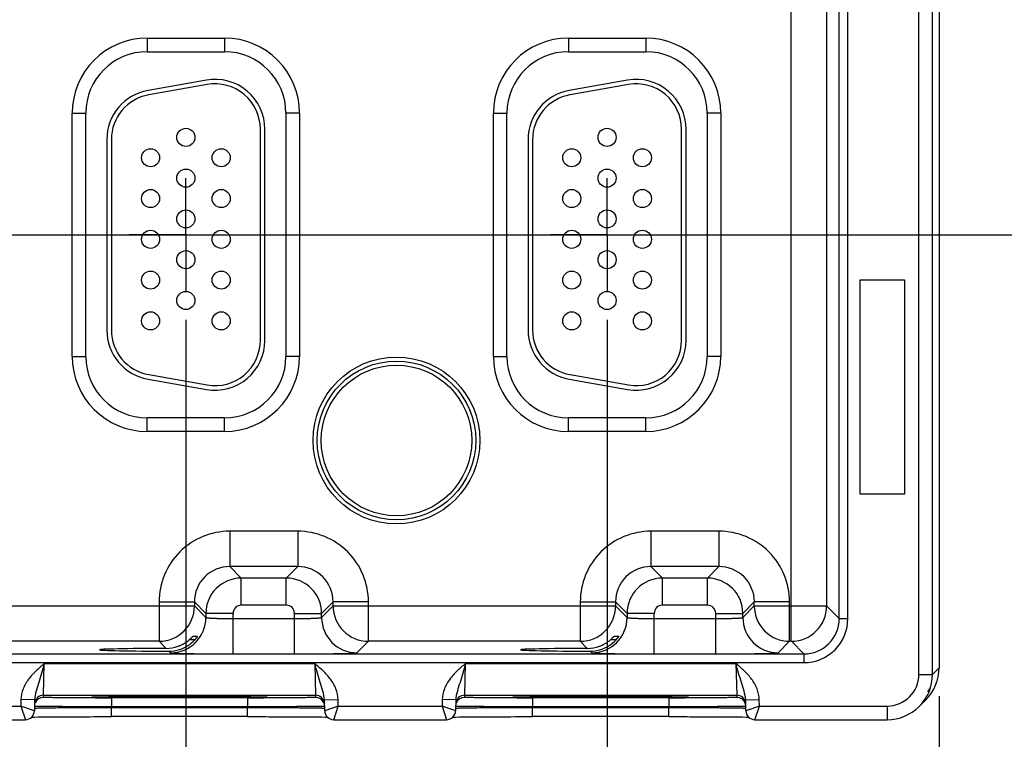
# Model space of a CAD drawing. Header units: inches. Extents: x 0 to 34, y 0 to 22.
# Tile 39 of 97: x 18 to 20.1, y 14.4 to 16. Entities that reach past the tile are written whole.
import ezdxf

# ---------------------------------------------------------------- set-up
doc = ezdxf.new("R2010")
doc.units = ezdxf.units.IN
doc.header["$LTSCALE"] = 1.87
doc.header["$MEASUREMENT"] = 0
doc.linetypes.add('CENTER', pattern=[0.6, 0.375, -0.075, 0.075, -0.075])
doc.layers.get('0').update_dxf_attribs({"linetype": 'CONTINUOUS'})
for name, color, linetype in [('02___PRT_ALL_AXES', 7, 'CONTINUOUS'), ('COSMETIC', 7, 'CONTINUOUS'), ('DIMENSIONS', 7, 'CONTINUOUS')]:
    doc.layers.add(name, color=color, linetype=linetype)
doc.styles.get("Standard").update_dxf_attribs({"font": 'txt', "width": 0.8})
doc.dimstyles.new('DIMSTYLE_1', dxfattribs={"dimtxt": 0.125, "dimasz": 0.18, "dimexe": 0.125, "dimexo": 0.0625, "dimgap": 0.09, "dimtad": 0, "dimtih": 1, "dimtoh": 1, "dimzin": 4, "dimdsep": 46, "dimtxsty": 'STANDARD', "dimblk": '_FILLED', "dimblk1": '_FILLED', "dimblk2": '_FILLED', "dimcen": 0.09, "dimadec": 0, "dimazin": 0, "dimtp": 0.001, "dimtm": 0.001, "dimtfac": 1, "dimtofl": 0, "dimtmove": 0, "dimatfit": 3, "dimldrblk": '_FILLED', "dimfxl": 1, "dimtolj": 1, "dimtzin": 4, "dimarcsym": 0})

# ---------------------------------------------------------------- blocks, each defined once
blk = doc.blocks.new('*D12')
at = {"layer": 'DIMENSIONS', "color": 2, "linetype": 'CONTINUOUS'}
blk.add_line((19.9888, 14.4651), (19.9888, 13.7256), dxfattribs=at)
at = {"layer": 'DIMENSIONS', "color": 2, "linetype": 'CONTINUOUS', "insert": (19.9263, 13.6631), "char_height": 0.125, "width": 1.325, "attachment_point": 3, "rotation": 90, "line_spacing_factor": 0.9}
blk.add_mtext('15.99{\\Ftxt.shx;\\W1.000000;\\H0.125000; }[406.3]', dxfattribs=at)
blk = doc.blocks.new('_FILLED')
at = {"color": 0, "linetype": 'BYBLOCK'}
blk.add_solid([(0, 0), (-1, 0.174), (-1, -0.174)], dxfattribs=at)
blk = doc.blocks.new('*D16')
at = {"layer": 'DIMENSIONS', "color": 2, "linetype": 'CONTINUOUS'}
blk.add_line((19.2223, 16.4483), (20.7293, 16.4483), dxfattribs=at)
at = {"layer": 'DIMENSIONS', "color": 2, "linetype": 'CONTINUOUS', "insert": (20.7918, 16.5108), "char_height": 0.125, "width": 1.425, "attachment_point": 1, "line_spacing_factor": 0.9}
blk.add_mtext('3X 2.04{\\Ftxt.shx;\\W1.000000;\\H0.125000; }[51.7]', dxfattribs=at)
blk = doc.blocks.new('*D17')
at = {"layer": 'DIMENSIONS', "color": 2, "linetype": 'CONTINUOUS'}
blk.add_line((7.3533, 15.4833), (20.6763, 15.4833), dxfattribs=at)
at = {"layer": 'DIMENSIONS', "color": 2, "linetype": 'CONTINUOUS', "insert": (20.7388, 15.5458), "char_height": 0.125, "width": 1.125, "attachment_point": 1, "line_spacing_factor": 0.9}
blk.add_mtext('1.07{\\Ftxt.shx;\\W1.000000;\\H0.125000; }[27.2]', dxfattribs=at)
blk = doc.blocks.new('*D29')
at = {"layer": 'DIMENSIONS', "color": 2, "linetype": 'CONTINUOUS'}
blk.add_line((18.3258, 15.2958), (18.3258, 13.7256), dxfattribs=at)
at = {"layer": 'DIMENSIONS', "color": 2, "linetype": 'CONTINUOUS', "insert": (18.2633, 13.6631), "char_height": 0.125, "width": 1.125, "attachment_point": 3, "rotation": 90, "line_spacing_factor": 0.9}
blk.add_mtext('14.33{\\Ftxt.shx;\\W1.000000;\\H0.125000; }[364]', dxfattribs=at)
blk = doc.blocks.new('*D30')
at = {"layer": 'DIMENSIONS', "color": 2, "linetype": 'CONTINUOUS'}
blk.add_line((19.2558, 15.2958), (19.2558, 13.7256), dxfattribs=at)
at = {"layer": 'DIMENSIONS', "color": 2, "linetype": 'CONTINUOUS', "insert": (19.1933, 13.6631), "char_height": 0.125, "width": 1.325, "attachment_point": 3, "rotation": 90, "line_spacing_factor": 0.9}
blk.add_mtext('15.26{\\Ftxt.shx;\\W1.000000;\\H0.125000; }[387.6]', dxfattribs=at)

msp = doc.modelspace()

# ---------------------------------------------------------------- linework, layer by layer
at = {"color": 7, "linetype": 'CONTINUOUS'}
for p, q in [((19.9443, 14.5131), (19.9443, 17.7816)), ((19.9743, 14.5131), (19.9743, 17.7816)), ((19.9888, 17.7671), (19.9888, 14.5276)), ((19.6626, 14.586), (19.6626, 17.7087)), ((19.7685, 14.6362), (19.7685, 17.6585)), ((19.7875, 14.6362), (19.7875, 17.6585)), ((19.7406, 17.6307), (19.7406, 14.664)), ((18.2403, 15.9174), (18.4113, 15.9174)), ((18.2403, 15.9174), (18.2403, 15.8874)), ((18.4113, 15.9174), (18.4113, 15.8874)), ((19.1703, 15.9174), (19.3413, 15.9174)), ((19.1703, 15.9174), (19.1703, 15.8874)), ((19.3413, 15.9174), (19.3413, 15.8874)), ((18.2403, 15.8874), (18.4113, 15.8874)), ((19.1703, 15.8874), (19.3413, 15.8874)), ((18.3712, 15.8247), (18.2422, 15.8019)), ((18.373, 15.8148), (18.244, 15.7921)), ((19.3012, 15.8247), (19.1722, 15.8019)), ((19.303, 15.8148), (19.174, 15.7921)), ((18.0748, 15.7518), (18.1048, 15.7518)), ((18.0748, 15.2148), (18.0748, 15.7518)), ((18.1048, 15.2148), (18.1048, 15.7518)), ((18.5768, 15.7518), (18.5468, 15.7518)), ((18.5468, 15.7518), (18.5468, 15.2148)), ((18.5768, 15.7518), (18.5768, 15.2148)), ((19.0048, 15.7518), (19.0348, 15.7518)), ((19.0048, 15.2148), (19.0048, 15.7518)), ((19.0348, 15.2148), (19.0348, 15.7518)), ((19.5068, 15.7518), (19.4768, 15.7518)), ((19.4768, 15.7518), (19.4768, 15.2148)), ((19.5068, 15.7518), (19.5068, 15.2148)), ((18.4903, 15.2503), (18.4903, 15.7163)), ((18.5003, 15.2503), (18.5003, 15.7163)), ((19.4203, 15.2503), (19.4203, 15.7163)), ((19.4303, 15.2503), (19.4303, 15.7163)), ((18.1513, 15.6936), (18.1513, 15.2731)), ((18.1613, 15.6936), (18.1613, 15.2731)), ((19.0813, 15.6936), (19.0813, 15.2731)), ((19.0913, 15.6936), (19.0913, 15.2731)), ((18.0748, 15.2148), (18.1048, 15.2148)), ((18.5768, 15.2148), (18.5468, 15.2148)), ((19.0048, 15.2148), (19.0348, 15.2148)), ((19.5068, 15.2148), (19.4768, 15.2148)), ((18.2422, 15.1648), (18.3712, 15.142)), ((18.244, 15.1746), (18.373, 15.1519)), ((19.1722, 15.1648), (19.3012, 15.142)), ((19.174, 15.1746), (19.303, 15.1519)), ((18.4113, 15.0793), (18.2403, 15.0793)), ((18.2403, 15.0493), (18.2403, 15.0793)), ((18.4113, 15.0493), (18.4113, 15.0793)), ((19.3413, 15.0793), (19.1703, 15.0793)), ((19.1703, 15.0493), (19.1703, 15.0793)), ((19.3413, 15.0493), (19.3413, 15.0793)), ((18.4113, 15.0493), (18.2403, 15.0493)), ((19.3413, 15.0493), (19.1703, 15.0493)), ((18.5729, 14.829), (18.4226, 14.829)), ((18.4226, 14.829), (18.4226, 14.751)), ((18.5729, 14.829), (18.5729, 14.751)), ((19.5029, 14.829), (19.3526, 14.829)), ((19.3526, 14.829), (19.3526, 14.751)), ((19.5029, 14.829), (19.5029, 14.751)), ((18.5729, 14.751), (18.4226, 14.751)), ((18.4226, 14.751), (18.448, 14.7256)), ((18.5729, 14.751), (18.5476, 14.7256)), ((19.5029, 14.751), (19.3526, 14.751)), ((19.3526, 14.751), (19.378, 14.7256)), ((19.5029, 14.751), (19.4776, 14.7256)), ((18.5476, 14.7256), (18.448, 14.7256)), ((18.448, 14.6656), (18.448, 14.7256)), ((18.5476, 14.6656), (18.5476, 14.7256)), ((19.4776, 14.7256), (19.378, 14.7256)), ((19.378, 14.6656), (19.378, 14.7256)), ((19.4776, 14.6656), (19.4776, 14.7256)), ((17.7209, 14.664), (18.3446, 14.664)), ((18.2666, 14.673), (18.3446, 14.673)), ((18.2666, 14.673), (18.2666, 14.586)), ((18.3446, 14.673), (18.37, 14.6476)), ((18.3446, 14.673), (18.3446, 14.664)), ((18.3446, 14.664), (18.37, 14.6386)), ((18.5476, 14.6656), (18.448, 14.6656)), ((18.6509, 14.673), (18.6256, 14.6476)), ((18.6256, 14.6386), (18.6509, 14.664)), ((18.7289, 14.673), (18.6509, 14.673)), ((18.6509, 14.664), (18.6509, 14.673)), ((18.6509, 14.664), (19.2746, 14.664)), ((18.7289, 14.586), (18.7289, 14.673)), ((19.1966, 14.673), (19.2746, 14.673)), ((19.1966, 14.673), (19.1966, 14.586)), ((19.2746, 14.673), (19.3, 14.6476)), ((19.2746, 14.673), (19.2746, 14.664)), ((19.2746, 14.664), (19.3, 14.6386)), ((19.4776, 14.6656), (19.378, 14.6656)), ((19.5809, 14.673), (19.5556, 14.6476)), ((19.5556, 14.6386), (19.5809, 14.664)), ((19.6589, 14.673), (19.5809, 14.673)), ((19.5809, 14.664), (19.5809, 14.673)), ((19.5809, 14.664), (19.7406, 14.664)), ((19.6589, 14.586), (19.6589, 14.673)), ((19.7406, 14.664), (19.7685, 14.6362)), ((18.43, 14.6476), (18.37, 14.6476)), ((18.37, 14.6476), (18.37, 14.6386)), ((18.43, 14.5583), (18.43, 14.6476)), ((18.43, 14.6362), (18.5656, 14.6362)), ((18.5656, 14.6476), (18.6256, 14.6476)), ((18.5656, 14.5583), (18.5656, 14.6476)), ((18.6256, 14.6386), (18.6256, 14.6476)), ((19.36, 14.6476), (19.3, 14.6476)), ((19.3, 14.6476), (19.3, 14.6386)), ((19.36, 14.5583), (19.36, 14.6476)), ((19.36, 14.6362), (19.4956, 14.6362)), ((19.4956, 14.6476), (19.5556, 14.6476)), ((19.4956, 14.5583), (19.4956, 14.6476)), ((19.5556, 14.6386), (19.5556, 14.6476)), ((19.7685, 14.6362), (19.7875, 14.6362)), ((18.3457, 14.5895), (18.3333, 14.5895)), ((18.3414, 14.5972), (18.3517, 14.5972)), ((18.3517, 14.5972), (18.3492, 14.5936)), ((19.2757, 14.5895), (19.2633, 14.5895)), ((19.2714, 14.5972), (19.2817, 14.5972)), ((19.2817, 14.5972), (19.2792, 14.5936)), ((18.2666, 14.586), (17.7989, 14.586)), ((18.2666, 14.586), (18.2822, 14.5704)), ((18.7035, 14.5606), (18.7289, 14.586)), ((19.1966, 14.586), (18.7289, 14.586)), ((19.1966, 14.586), (19.2122, 14.5704)), ((19.6335, 14.5606), (19.6589, 14.586)), ((19.6627, 14.586), (19.6589, 14.586)), ((19.6627, 14.586), (19.6905, 14.5582)), ((6.7202, 14.5582), (19.6905, 14.5582)), ((18.2884, 14.5643), (18.292, 14.5606)), ((18.43, 14.5583), (18.5656, 14.5583)), ((19.2184, 14.5643), (19.222, 14.5606)), ((19.36, 14.5583), (19.4956, 14.5583)), ((19.6905, 14.5582), (19.6905, 14.5392)), ((6.7202, 14.5392), (19.6905, 14.5392)), ((18.0115, 14.467), (18.0131, 14.537)), ((18.0131, 14.537), (18.6104, 14.537)), ((18.6104, 14.537), (18.612, 14.467)), ((18.9415, 14.467), (18.9431, 14.537)), ((18.9431, 14.537), (19.5404, 14.537)), ((19.5404, 14.537), (19.542, 14.467)), ((19.9888, 14.5276), (19.9743, 14.5131)), ((19.9443, 14.5131), (19.9743, 14.5131)), ((18.0115, 14.467), (18.612, 14.467)), ((18.0115, 14.4623), (18.0115, 14.467)), ((18.1204, 14.4631), (18.1205, 14.4631)), ((18.1205, 14.4631), (18.1206, 14.4631)), ((18.1206, 14.4631), (18.1208, 14.4631)), ((18.1208, 14.4631), (18.1211, 14.4631)), ((18.1211, 14.4631), (18.1215, 14.4632)), ((18.1215, 14.4632), (18.122, 14.4632)), ((18.122, 14.4632), (18.1228, 14.4632)), ((18.1228, 14.4632), (18.1241, 14.4633)), ((18.1241, 14.4633), (18.1258, 14.4633)), ((18.1258, 14.4633), (18.1282, 14.4634)), ((18.1282, 14.4634), (18.1325, 14.4635)), ((18.1325, 14.4635), (18.1395, 14.4636)), ((18.1395, 14.4636), (18.1489, 14.4638)), ((18.1489, 14.4638), (18.1606, 14.4639)), ((18.1606, 14.4639), (18.1683, 14.464)), ((18.4621, 14.461), (18.1614, 14.461)), ((18.1614, 14.461), (18.1614, 14.4414)), ((18.1683, 14.464), (18.1746, 14.4641)), ((18.1746, 14.4641), (18.179, 14.4641)), ((18.179, 14.4641), (18.1836, 14.4641)), ((18.1836, 14.4641), (18.1884, 14.4642)), ((18.1884, 14.4642), (18.1921, 14.4642)), ((18.1921, 14.4642), (18.1959, 14.4642)), ((18.1959, 14.4642), (18.1985, 14.4642)), ((18.1985, 14.4642), (18.2025, 14.4643)), ((18.2025, 14.4643), (18.2066, 14.4643)), ((18.2066, 14.4643), (18.2094, 14.4643)), ((18.2094, 14.4643), (18.2136, 14.4643)), ((18.2136, 14.4643), (18.2165, 14.4643)), ((18.2165, 14.4643), (18.2195, 14.4644)), ((18.2195, 14.4644), (18.2225, 14.4644)), ((18.2225, 14.4644), (18.227, 14.4644)), ((18.227, 14.4644), (18.2301, 14.4644)), ((18.2301, 14.4644), (18.2332, 14.4644)), ((18.2332, 14.4644), (18.2364, 14.4644)), ((18.2364, 14.4644), (18.2396, 14.4644)), ((18.2396, 14.4644), (18.2428, 14.4644)), ((18.2428, 14.4644), (18.2461, 14.4645)), ((18.2461, 14.4645), (18.2494, 14.4645)), ((18.2491, 14.4645), (18.2499, 14.4645)), ((18.2494, 14.4645), (18.2528, 14.4645)), ((18.2499, 14.4645), (18.2577, 14.4645)), ((18.2528, 14.4645), (18.2562, 14.4645)), ((18.2562, 14.4645), (18.2596, 14.4645)), ((18.2596, 14.4645), (18.263, 14.4645)), ((18.263, 14.4645), (18.2665, 14.4645)), ((18.2665, 14.4645), (18.27, 14.4645)), ((18.27, 14.4645), (18.2736, 14.4645)), ((18.2736, 14.4645), (18.2771, 14.4645)), ((18.2771, 14.4645), (18.2807, 14.4645)), ((18.2807, 14.4645), (18.2844, 14.4645)), ((18.2844, 14.4645), (18.288, 14.4645)), ((18.288, 14.4645), (18.2917, 14.4645)), ((18.2917, 14.4645), (18.2954, 14.4645)), ((18.2954, 14.4645), (18.2991, 14.4646)), ((18.2991, 14.4646), (18.3028, 14.4646)), ((18.3028, 14.4646), (18.3152, 14.4646)), ((18.3152, 14.4646), (18.3227, 14.4646)), ((18.3227, 14.4646), (18.3301, 14.4645)), ((18.3301, 14.4645), (18.3373, 14.4645)), ((18.3373, 14.4645), (18.342, 14.4645)), ((18.342, 14.4645), (18.3489, 14.4645)), ((18.3489, 14.4645), (18.3557, 14.4645)), ((18.3557, 14.4645), (18.3602, 14.4645)), ((18.3602, 14.4645), (18.3667, 14.4645)), ((18.3667, 14.4645), (18.3731, 14.4645)), ((18.3727, 14.4645), (18.3735, 14.4645)), ((18.3731, 14.4645), (18.3793, 14.4644)), ((18.3735, 14.4645), (18.3987, 14.4644)), ((18.3793, 14.4644), (18.3833, 14.4644)), ((18.3833, 14.4644), (18.3892, 14.4644)), ((18.3892, 14.4644), (18.395, 14.4644)), ((18.395, 14.4644), (18.4006, 14.4644)), ((18.4006, 14.4644), (18.406, 14.4643)), ((18.406, 14.4643), (18.4112, 14.4643)), ((18.4112, 14.4643), (18.4179, 14.4643)), ((18.4179, 14.4643), (18.4244, 14.4642)), ((18.4244, 14.4642), (18.4305, 14.4642)), ((18.4305, 14.4642), (18.4392, 14.4641)), ((18.4392, 14.4641), (18.4547, 14.464)), ((18.4547, 14.464), (18.4678, 14.4639)), ((18.4621, 14.461), (18.4621, 14.4414)), ((18.4678, 14.4639), (18.4787, 14.4637)), ((18.4787, 14.4637), (18.4868, 14.4636)), ((18.4868, 14.4636), (18.4926, 14.4635)), ((18.4926, 14.4635), (18.496, 14.4634)), ((18.496, 14.4634), (18.4983, 14.4633)), ((18.4983, 14.4633), (18.4999, 14.4633)), ((18.4999, 14.4633), (18.501, 14.4632)), ((18.501, 14.4632), (18.5017, 14.4632)), ((18.5017, 14.4632), (18.5022, 14.4632)), ((18.5022, 14.4632), (18.5025, 14.4631)), ((18.5025, 14.4631), (18.5028, 14.4631)), ((18.5028, 14.4631), (18.503, 14.4631)), ((18.612, 14.467), (18.6121, 14.4623)), ((18.9415, 14.467), (19.542, 14.467)), ((18.9415, 14.4623), (18.9415, 14.467)), ((19.0504, 14.4631), (19.0505, 14.4631)), ((19.0505, 14.4631), (19.0506, 14.4631)), ((19.051, 14.4631), (19.0512, 14.4631)), ((19.0512, 14.4631), (19.0517, 14.4632)), ((19.0517, 14.4632), (19.0522, 14.4632)), ((19.0522, 14.4632), (19.0531, 14.4632)), ((19.0531, 14.4632), (19.0543, 14.4633)), ((19.0543, 14.4633), (19.0561, 14.4633)), ((19.0561, 14.4633), (19.059, 14.4634)), ((19.059, 14.4634), (19.0634, 14.4635)), ((19.0634, 14.4635), (19.0707, 14.4637)), ((19.0707, 14.4637), (19.0805, 14.4638)), ((19.0805, 14.4638), (19.0925, 14.4639)), ((19.3921, 14.461), (19.0914, 14.461)), ((19.0914, 14.461), (19.0914, 14.4414)), ((19.0925, 14.4639), (19.0983, 14.464)), ((19.0983, 14.464), (19.1046, 14.4641)), ((19.1046, 14.4641), (19.109, 14.4641)), ((19.109, 14.4641), (19.1136, 14.4641)), ((19.1136, 14.4641), (19.1184, 14.4642)), ((19.1184, 14.4642), (19.1221, 14.4642)), ((19.1221, 14.4642), (19.1259, 14.4642)), ((19.1259, 14.4642), (19.1285, 14.4642)), ((19.1285, 14.4642), (19.1325, 14.4643)), ((19.1325, 14.4643), (19.1366, 14.4643)), ((19.1366, 14.4643), (19.1394, 14.4643)), ((19.1394, 14.4643), (19.1436, 14.4643)), ((19.1436, 14.4643), (19.1465, 14.4643)), ((19.1465, 14.4643), (19.1495, 14.4644)), ((19.1495, 14.4644), (19.1525, 14.4644)), ((19.1525, 14.4644), (19.157, 14.4644)), ((19.157, 14.4644), (19.1601, 14.4644)), ((19.1601, 14.4644), (19.1632, 14.4644)), ((19.1632, 14.4644), (19.1664, 14.4644)), ((19.1664, 14.4644), (19.1696, 14.4644)), ((19.1696, 14.4644), (19.1728, 14.4644)), ((19.1728, 14.4644), (19.1761, 14.4645)), ((19.1761, 14.4645), (19.1794, 14.4645)), ((19.1791, 14.4645), (19.1799, 14.4645)), ((19.1794, 14.4645), (19.1828, 14.4645)), ((19.1799, 14.4645), (19.1877, 14.4645)), ((19.1828, 14.4645), (19.1862, 14.4645)), ((19.1862, 14.4645), (19.1896, 14.4645)), ((19.1896, 14.4645), (19.193, 14.4645)), ((19.193, 14.4645), (19.1965, 14.4645)), ((19.1965, 14.4645), (19.2, 14.4645)), ((19.2, 14.4645), (19.2036, 14.4645)), ((19.2036, 14.4645), (19.2071, 14.4645)), ((19.2071, 14.4645), (19.2107, 14.4645)), ((19.2107, 14.4645), (19.2144, 14.4645)), ((19.2144, 14.4645), (19.218, 14.4645)), ((19.218, 14.4645), (19.2217, 14.4645)), ((19.2217, 14.4645), (19.2254, 14.4645)), ((19.2254, 14.4645), (19.2291, 14.4646)), ((19.2291, 14.4646), (19.2328, 14.4646)), ((19.2328, 14.4646), (19.2452, 14.4646)), ((19.2452, 14.4646), (19.2527, 14.4646)), ((19.2527, 14.4646), (19.2601, 14.4645)), ((19.2601, 14.4645), (19.2673, 14.4645)), ((19.2673, 14.4645), (19.272, 14.4645)), ((19.272, 14.4645), (19.2789, 14.4645)), ((19.2789, 14.4645), (19.2857, 14.4645)), ((19.2857, 14.4645), (19.2902, 14.4645)), ((19.2902, 14.4645), (19.2967, 14.4645)), ((19.2967, 14.4645), (19.3031, 14.4645)), ((19.3027, 14.4645), (19.3035, 14.4645)), ((19.3031, 14.4645), (19.3093, 14.4644)), ((19.3035, 14.4645), (19.3287, 14.4644)), ((19.3093, 14.4644), (19.3133, 14.4644)), ((19.3133, 14.4644), (19.3192, 14.4644)), ((19.3192, 14.4644), (19.325, 14.4644)), ((19.325, 14.4644), (19.3306, 14.4644)), ((19.3306, 14.4644), (19.336, 14.4643)), ((19.336, 14.4643), (19.3412, 14.4643)), ((19.3412, 14.4643), (19.3479, 14.4643)), ((19.3479, 14.4643), (19.3544, 14.4642)), ((19.3544, 14.4642), (19.3605, 14.4642)), ((19.3605, 14.4642), (19.3692, 14.4641)), ((19.3692, 14.4641), (19.3847, 14.464)), ((19.3847, 14.464), (19.3978, 14.4639)), ((19.3921, 14.461), (19.3921, 14.4414)), ((19.3978, 14.4639), (19.4087, 14.4637)), ((19.4087, 14.4637), (19.4118, 14.4637)), ((19.4118, 14.4637), (19.4193, 14.4635)), ((19.4193, 14.4635), (19.4241, 14.4634)), ((19.4241, 14.4634), (19.4272, 14.4633)), ((19.4272, 14.4633), (19.429, 14.4633)), ((19.429, 14.4633), (19.4302, 14.4632)), ((19.4302, 14.4632), (19.4312, 14.4632)), ((19.4312, 14.4632), (19.4318, 14.4632)), ((19.4318, 14.4632), (19.4324, 14.4631)), ((19.4324, 14.4631), (19.4326, 14.4631)), ((19.4326, 14.4631), (19.4329, 14.4631)), ((19.4329, 14.4631), (19.4331, 14.4631)), ((19.542, 14.467), (19.5421, 14.4623)), ((17.7321, 14.4431), (17.9615, 14.4431)), ((17.9617, 14.4573), (17.9615, 14.4431)), ((17.9615, 14.4431), (17.9715, 14.4124)), ((17.9875, 14.4341), (17.9615, 14.4431)), ((17.9917, 14.4567), (17.9617, 14.4573)), ((17.9917, 14.4567), (17.9913, 14.4328)), ((18.4621, 14.4414), (18.1614, 14.4414)), ((18.1614, 14.4394), (18.1614, 14.4414)), ((18.4622, 14.4394), (18.1614, 14.4394)), ((18.1614, 14.4198), (18.1614, 14.4394)), ((18.4622, 14.4394), (18.4621, 14.4414)), ((18.4622, 14.4198), (18.4622, 14.4394)), ((18.6319, 14.4567), (18.6618, 14.4573)), ((18.6323, 14.4328), (18.6319, 14.4567)), ((18.6621, 14.4431), (18.6323, 14.4328)), ((18.6523, 14.4131), (18.6621, 14.4431)), ((18.6621, 14.4431), (18.6618, 14.4573)), ((18.6621, 14.4431), (18.8915, 14.4431)), ((18.8917, 14.4573), (18.8915, 14.4431)), ((18.8915, 14.4431), (18.9015, 14.4124)), ((18.9175, 14.4341), (18.8915, 14.4431)), ((18.9217, 14.4567), (18.8917, 14.4573)), ((18.9217, 14.4567), (18.9213, 14.4328)), ((19.3921, 14.4414), (19.0914, 14.4414)), ((19.0914, 14.4394), (19.0914, 14.4414)), ((19.3922, 14.4394), (19.0914, 14.4394)), ((19.0914, 14.4198), (19.0914, 14.4394)), ((19.3922, 14.4394), (19.3921, 14.4414)), ((19.3922, 14.4198), (19.3922, 14.4394)), ((19.5619, 14.4567), (19.5918, 14.4573)), ((19.5623, 14.4328), (19.5619, 14.4567)), ((19.5921, 14.4431), (19.5623, 14.4328)), ((19.5823, 14.4131), (19.5921, 14.4431)), ((19.5921, 14.4431), (19.5918, 14.4573)), ((19.5921, 14.4431), (19.8743, 14.4431)), ((19.8743, 14.4431), (19.8743, 14.4131)), ((19.9595, 14.4569), (19.945, 14.4424)), ((17.9852, 14.4187), (17.9913, 14.4189)), ((17.9913, 14.4328), (17.9875, 14.4341)), ((17.9913, 14.4189), (17.9998, 14.419)), ((17.9998, 14.419), (18.0103, 14.4191)), ((18.0103, 14.4191), (18.0246, 14.4193)), ((18.0246, 14.4193), (18.0401, 14.4194)), ((18.0401, 14.4194), (18.0562, 14.4195)), ((18.0562, 14.4195), (18.068, 14.4196)), ((18.068, 14.4196), (18.0785, 14.4196)), ((18.0785, 14.4196), (18.0873, 14.4197)), ((18.0873, 14.4197), (18.0964, 14.4197)), ((18.0964, 14.4197), (18.1059, 14.4197)), ((18.1059, 14.4197), (18.1132, 14.4197)), ((18.1132, 14.4197), (18.1232, 14.4198)), ((18.1232, 14.4198), (18.1308, 14.4198)), ((18.1308, 14.4198), (18.1413, 14.4198)), ((18.1413, 14.4198), (18.1492, 14.4198)), ((18.4622, 14.4198), (18.1614, 14.4198)), ((18.4622, 14.4198), (18.4654, 14.4198)), ((18.4654, 14.4198), (18.4725, 14.4198)), ((18.4725, 14.4198), (18.4795, 14.4198)), ((18.4795, 14.4198), (18.4842, 14.4198)), ((18.4842, 14.4198), (18.491, 14.4198)), ((18.491, 14.4198), (18.4956, 14.4198)), ((18.4956, 14.4198), (18.5023, 14.4198)), ((18.5023, 14.4198), (18.5089, 14.4197)), ((18.5089, 14.4197), (18.5132, 14.4197)), ((18.5132, 14.4197), (18.5196, 14.4197)), ((18.5196, 14.4197), (18.5259, 14.4197)), ((18.5259, 14.4197), (18.5321, 14.4197)), ((18.5321, 14.4197), (18.5381, 14.4197)), ((18.5381, 14.4197), (18.544, 14.4196)), ((18.544, 14.4196), (18.5516, 14.4196)), ((18.5516, 14.4196), (18.559, 14.4196)), ((18.559, 14.4196), (18.5661, 14.4195)), ((18.5661, 14.4195), (18.5745, 14.4195)), ((18.5745, 14.4195), (18.5856, 14.4194)), ((18.5856, 14.4194), (18.6013, 14.4193)), ((18.6013, 14.4193), (18.6147, 14.4191)), ((18.6147, 14.4191), (18.6249, 14.419)), ((18.6249, 14.419), (18.6333, 14.4188)), ((18.6333, 14.4188), (18.6384, 14.4187)), ((18.9152, 14.4187), (18.9213, 14.4189)), ((18.9213, 14.4328), (18.9175, 14.4341)), ((18.9213, 14.4189), (18.9298, 14.419)), ((18.9298, 14.419), (18.9403, 14.4191)), ((18.9403, 14.4191), (18.9546, 14.4193)), ((18.9546, 14.4193), (18.9701, 14.4194)), ((18.9701, 14.4194), (18.9862, 14.4195)), ((18.9862, 14.4195), (18.998, 14.4196)), ((18.998, 14.4196), (19.0085, 14.4196)), ((19.0085, 14.4196), (19.0173, 14.4197)), ((19.0173, 14.4197), (19.0264, 14.4197)), ((19.0264, 14.4197), (19.0359, 14.4197)), ((19.0359, 14.4197), (19.0432, 14.4197)), ((19.0432, 14.4197), (19.0532, 14.4198)), ((19.0532, 14.4198), (19.0608, 14.4198)), ((19.0608, 14.4198), (19.0713, 14.4198)), ((19.0713, 14.4198), (19.0792, 14.4198)), ((19.3922, 14.4198), (19.0914, 14.4198)), ((19.3922, 14.4198), (19.3954, 14.4198)), ((19.3954, 14.4198), (19.4025, 14.4198)), ((19.4025, 14.4198), (19.4095, 14.4198)), ((19.4095, 14.4198), (19.4142, 14.4198)), ((19.4142, 14.4198), (19.421, 14.4198)), ((19.421, 14.4198), (19.4256, 14.4198)), ((19.4256, 14.4198), (19.4323, 14.4198)), ((19.4323, 14.4198), (19.4389, 14.4197)), ((19.4389, 14.4197), (19.4432, 14.4197)), ((19.4432, 14.4197), (19.4496, 14.4197)), ((19.4496, 14.4197), (19.4559, 14.4197)), ((19.4559, 14.4197), (19.4621, 14.4197)), ((19.4621, 14.4197), (19.4681, 14.4197)), ((19.4681, 14.4197), (19.474, 14.4196)), ((19.474, 14.4196), (19.4816, 14.4196)), ((19.4816, 14.4196), (19.489, 14.4196)), ((19.489, 14.4196), (19.4961, 14.4195)), ((19.4961, 14.4195), (19.5045, 14.4195)), ((19.5045, 14.4195), (19.5156, 14.4194)), ((19.5156, 14.4194), (19.5313, 14.4193)), ((19.5313, 14.4193), (19.5447, 14.4191)), ((19.5447, 14.4191), (19.5549, 14.419)), ((19.5549, 14.419), (19.5633, 14.4188)), ((17.7223, 14.4131), (17.9713, 14.4131)), ((18.6523, 14.4131), (18.9013, 14.4131)), ((19.5823, 14.4131), (19.8743, 14.4131))]:
    msp.add_line(p, q, dxfattribs=at)
for points in [[(18.1203, 14.4631), (18.1203, 14.4631), (18.1204, 14.4631)], [(18.503, 14.4631), (18.5031, 14.4631), (18.5032, 14.4631), (18.5032, 14.4631)], [(19.0503, 14.4631), (19.0503, 14.4631), (19.0504, 14.4631)], [(19.0506, 14.4631), (19.0508, 14.4631), (19.051, 14.4631)], [(19.4331, 14.4631), (19.4332, 14.4631), (19.4332, 14.4631), (19.4332, 14.4631)], [(18.1492, 14.4198), (18.16, 14.4198), (18.1614, 14.4198)], [(19.0792, 14.4198), (19.09, 14.4198), (19.0914, 14.4198)], [(19.5633, 14.4188), (19.5682, 14.4188), (19.5684, 14.4187)]]:
    msp.add_lwpolyline(points, dxfattribs=at)
for centre, radius in [((18.3258, 15.6983), 0.02), ((19.2558, 15.6983), 0.02), ((18.2478, 15.6533), 0.02), ((18.4038, 15.6533), 0.02), ((19.1778, 15.6533), 0.02), ((19.3338, 15.6533), 0.02), ((18.3258, 15.6083), 0.02), ((19.2558, 15.6083), 0.02), ((18.2478, 15.5633), 0.02), ((18.4038, 15.5633), 0.02), ((19.1778, 15.5633), 0.02), ((19.3338, 15.5633), 0.02), ((18.3258, 15.5183), 0.02), ((19.2558, 15.5183), 0.02), ((18.2478, 15.4733), 0.02), ((18.4038, 15.4733), 0.02), ((19.1778, 15.4733), 0.02), ((19.3338, 15.4733), 0.02), ((18.3258, 15.4283), 0.02), ((19.2558, 15.4283), 0.02), ((18.2478, 15.3833), 0.02), ((18.4038, 15.3833), 0.02), ((19.1778, 15.3833), 0.02), ((19.3338, 15.3833), 0.02), ((18.3258, 15.3383), 0.02), ((19.2558, 15.3383), 0.02), ((18.2478, 15.2933), 0.02), ((18.4038, 15.2933), 0.02), ((19.1778, 15.2933), 0.02), ((19.3338, 15.2933), 0.02), ((18.7908, 15.0293), 0.1842), ((18.7908, 15.0293), 0.1752), ((18.7908, 15.0293), 0.1752), ((18.7908, 15.0293), 0.1662)]:
    msp.add_circle(centre, radius, dxfattribs=at)
for centre, radius, start, end in [((18.2403, 15.7518), 0.1655, 90, 180), ((18.4113, 15.7518), 0.1655, 0, 90), ((19.1703, 15.7518), 0.1655, 90, 180), ((19.3413, 15.7518), 0.1655, 0, 90), ((18.2403, 15.7518), 0.1355, 90, 180), ((18.4113, 15.7518), 0.1355, 0, 90), ((19.1703, 15.7518), 0.1355, 90, 180), ((19.3413, 15.7518), 0.1355, 0, 90), ((18.3903, 15.7163), 0.11, 0, 100), ((18.3903, 15.7163), 0.1, 0, 100), ((19.3203, 15.7163), 0.11, 0, 100), ((19.3203, 15.7163), 0.1, 0, 100), ((18.2613, 15.6936), 0.11, 100, 180), ((18.2613, 15.6936), 0.1, 100, 180), ((19.1913, 15.6936), 0.11, 100, 180), ((19.1913, 15.6936), 0.1, 100, 180), ((18.2613, 15.2731), 0.11, 180, 260), ((18.2613, 15.2731), 0.1, 180, 260), ((19.1913, 15.2731), 0.11, 180, 260), ((19.1913, 15.2731), 0.1, 180, 260), ((18.3903, 15.2503), 0.11, 260, 360), ((18.3903, 15.2503), 0.1, 260, 360), ((19.3203, 15.2503), 0.11, 260, 360), ((19.3203, 15.2503), 0.1, 260, 360), ((18.2403, 15.2148), 0.1655, 180, 270), ((18.2403, 15.2148), 0.1355, 180, 270), ((18.4113, 15.2148), 0.1655, 270, 360), ((18.4113, 15.2148), 0.1355, 270, 360), ((19.1703, 15.2148), 0.1655, 180, 270), ((19.1703, 15.2148), 0.1355, 180, 270), ((19.3413, 15.2148), 0.1655, 270, 360), ((19.3413, 15.2148), 0.1355, 270, 360), ((18.4226, 14.673), 0.156, 89.9968, 180.0032), ((18.5729, 14.673), 0.156, 359.9968, 90.0032), ((19.3526, 14.673), 0.156, 89.9968, 180.0032), ((19.5029, 14.673), 0.156, 359.9968, 90.0032), ((18.4226, 14.673), 0.078, 89.9731, 180.0269), ((18.573, 14.673), 0.078, 359.9731, 90.0269), ((19.3526, 14.673), 0.078, 89.9731, 180.0269), ((19.503, 14.673), 0.078, 359.9731, 90.0269), ((18.448, 14.6476), 0.078, 90.0157, 179.9843), ((18.5475, 14.6476), 0.078, 0.0157, 89.9843), ((19.378, 14.6476), 0.078, 90.0157, 179.9843), ((19.4775, 14.6476), 0.078, 0.0157, 89.9843), ((18.2666, 14.664), 0.078, 270.021, 359.979), ((18.448, 14.6476), 0.018, 89.9968, 180.0032), ((18.5476, 14.6476), 0.018, 359.9968, 90.0032), ((18.7289, 14.664), 0.078, 180.021, 269.979), ((19.1966, 14.664), 0.078, 270.021, 359.979), ((19.378, 14.6476), 0.018, 89.9968, 180.0032), ((19.4776, 14.6476), 0.018, 359.9968, 90.0032), ((19.6589, 14.664), 0.078, 180.021, 269.979), ((19.6626, 14.664), 0.078, 270.021, 359.979), ((18.292, 14.6386), 0.078, 270.021, 359.979), ((18.7036, 14.6386), 0.078, 180.021, 269.979), ((19.222, 14.6386), 0.078, 270.021, 359.979), ((19.6336, 14.6386), 0.078, 180.021, 269.979), ((19.6905, 14.6361), 0.097, 269.9966, 0.0034), ((19.6905, 14.6361), 0.078, 269.9911, 0.0089), ((18.2817, 14.6494), 0.0791, 292.3257, 310.7264), ((18.2885, 14.6417), 0.0774, 287.4712, 317.598), ((18.2973, 14.6338), 0.0657, 317.5183, 322.2666), ((19.2117, 14.6494), 0.0791, 292.3257, 310.7264), ((19.2185, 14.6417), 0.0774, 287.4712, 317.598), ((19.2273, 14.6338), 0.0657, 317.5183, 322.2666), ((18.282, 14.649), 0.0786, 270.1859, 290.0782), ((18.2885, 14.6422), 0.0779, 269.9093, 287.3972), ((18.282, 14.649), 0.0786, 290.0695, 292.2712), ((19.212, 14.649), 0.0786, 270.1859, 290.0782), ((19.2185, 14.6422), 0.0779, 269.9093, 287.3972), ((19.212, 14.649), 0.0786, 290.0695, 292.2712), ((19.8888, 14.5276), 0.1, 315.0001, 359.9947), ((19.8743, 14.5131), 0.1, 269.9996, 0.0004), ((19.8743, 14.5131), 0.07, 270.0009, 359.9991), ((19.8832, 14.5333), 0.1, 324, 329.9002), ((18.0115, 14.447), 0.02, 89.9988, 174.0557), ((18.0115, 14.4423), 0.02, 90.0018, 159.2182), ((18.1613, 31.3422), 16.8812, 269.88052, 270.00023), ((18.3111, -6.7221), 21.1866, 89.99809, 90.14426), ((18.312, -6.9923), 21.4569, 89.8381, 90.00066), ((18.4625, 31.0899), 16.6289, 269.99887, 270.1204), ((18.612, 14.447), 0.02, 5.9442, 90.0012), ((18.6121, 14.4423), 0.02, 20.7819, 89.9982), ((18.9415, 14.447), 0.02, 89.9988, 174.0557), ((18.9415, 14.4423), 0.02, 90.0018, 159.2182), ((19.0913, 31.3422), 16.8812, 269.88052, 270.00023), ((19.2411, -6.7221), 21.1866, 89.99809, 90.14426), ((19.242, -6.9923), 21.4569, 89.8381, 90.00066), ((19.3925, 31.0899), 16.6289, 269.99887, 270.1204), ((19.542, 14.447), 0.02, 5.9442, 90.0012), ((19.5421, 14.4423), 0.02, 20.7819, 89.9982), ((18.612, 14.4423), 0.0201, 5.9764, 20.7377), ((19.542, 14.4423), 0.0201, 5.9764, 20.7377), ((17.9713, 14.4331), 0.02, 269.9965, 358.9986), ((18.6523, 14.4331), 0.02, 181.0014, 270.003), ((18.9013, 14.4331), 0.02, 269.9965, 358.9986), ((19.5823, 14.4331), 0.02, 181.0014, 270.003)]:
    msp.add_arc(centre, radius, start, end, dxfattribs=at)
for centre in [(18.3118, 14.5673), (19.2418, 14.5673)]:
    msp.add_ellipse(centre, major_axis=(0.1771, 0), ratio=0.017455, start_param=1.73829, end_param=4.579802, dxfattribs=at)
for points, knots in [([(18.37, 14.6386), (18.3701, 14.6385), (18.3706, 14.6383), (18.3715, 14.6381), (18.373, 14.6379), (18.375, 14.6377), (18.3776, 14.6375), (18.3819, 14.6372), (18.3885, 14.6369), (18.3974, 14.6366), (18.4076, 14.6364), (18.4186, 14.6363), (18.4261, 14.6362), (18.43, 14.6362)], [0, 0, 0, 0, 0.007465, 0.023634, 0.048801, 0.082831, 0.125437, 0.176242, 0.300498, 0.450998, 0.622121, 0.807436, 1, 1, 1, 1]), ([(18.5656, 14.6362), (18.5694, 14.6362), (18.577, 14.6363), (18.588, 14.6364), (18.5982, 14.6366), (18.6071, 14.6369), (18.6136, 14.6372), (18.618, 14.6375), (18.6205, 14.6377), (18.6225, 14.6379), (18.6241, 14.6381), (18.625, 14.6383), (18.6255, 14.6385), (18.6256, 14.6386)], [0, 0, 0, 0, 0.192564, 0.377879, 0.549002, 0.699502, 0.823758, 0.874563, 0.917169, 0.951199, 0.976366, 0.992535, 1, 1, 1, 1]), ([(19.3, 14.6386), (19.3001, 14.6385), (19.3006, 14.6383), (19.3015, 14.6381), (19.303, 14.6379), (19.305, 14.6377), (19.3076, 14.6375), (19.3119, 14.6372), (19.3185, 14.6369), (19.3274, 14.6366), (19.3376, 14.6364), (19.3486, 14.6363), (19.3561, 14.6362), (19.36, 14.6362)], [0, 0, 0, 0, 0.007465, 0.023634, 0.048801, 0.082831, 0.125437, 0.176242, 0.300498, 0.450998, 0.622121, 0.807436, 1, 1, 1, 1]), ([(19.4956, 14.6362), (19.4994, 14.6362), (19.507, 14.6363), (19.518, 14.6364), (19.5282, 14.6366), (19.5371, 14.6369), (19.5436, 14.6372), (19.548, 14.6375), (19.5505, 14.6377), (19.5525, 14.6379), (19.5541, 14.6381), (19.555, 14.6383), (19.5555, 14.6385), (19.5556, 14.6386)], [0, 0, 0, 0, 0.192564, 0.377879, 0.549002, 0.699502, 0.823758, 0.874563, 0.917169, 0.951199, 0.976366, 0.992535, 1, 1, 1, 1]), ([(18.3333, 14.5895), (18.3343, 14.5903), (18.3357, 14.5916), (18.3374, 14.5932), (18.3386, 14.5944), (18.3396, 14.5954), (18.3404, 14.5963), (18.341, 14.5968), (18.3413, 14.5972), (18.3414, 14.5972)], [0, 0, 0, 0, 0.341985, 0.503266, 0.652899, 0.785737, 0.894534, 0.969658, 1, 1, 1, 1]), ([(19.2633, 14.5895), (19.2643, 14.5903), (19.2657, 14.5916), (19.2674, 14.5932), (19.2686, 14.5944), (19.2696, 14.5954), (19.2704, 14.5963), (19.271, 14.5968), (19.2713, 14.5972), (19.2714, 14.5972)], [0, 0, 0, 0, 0.341985, 0.503266, 0.652899, 0.785737, 0.894534, 0.969658, 1, 1, 1, 1]), ([(18.292, 14.5606), (18.2921, 14.5606), (18.2924, 14.5605), (18.293, 14.5604), (18.2939, 14.5603), (18.2958, 14.5601), (18.2989, 14.5599), (18.3036, 14.5597), (18.3095, 14.5595), (18.3164, 14.5593), (18.3245, 14.5591), (18.3372, 14.5589), (18.355, 14.5586), (18.3784, 14.5584), (18.4037, 14.5583), (18.4211, 14.5583), (18.43, 14.5583)], [0, 0, 0, 0, 0.002193, 0.006647, 0.013411, 0.022486, 0.047491, 0.081449, 0.124045, 0.174884, 0.233488, 0.299307, 0.450055, 0.621474, 0.807109, 1, 1, 1, 1]), ([(18.5656, 14.5583), (18.5744, 14.5583), (18.5919, 14.5583), (18.6172, 14.5584), (18.6405, 14.5586), (18.6584, 14.5589), (18.671, 14.5591), (18.6791, 14.5593), (18.6861, 14.5595), (18.692, 14.5597), (18.6966, 14.5599), (18.6998, 14.5601), (18.7016, 14.5603), (18.7026, 14.5604), (18.7031, 14.5605), (18.7035, 14.5606), (18.7035, 14.5606)], [0, 0, 0, 0, 0.192891, 0.378526, 0.549945, 0.700693, 0.766512, 0.825116, 0.875955, 0.918551, 0.952509, 0.977514, 0.986589, 0.993353, 0.997807, 1, 1, 1, 1]), ([(19.222, 14.5606), (19.2221, 14.5606), (19.2224, 14.5605), (19.223, 14.5604), (19.2239, 14.5603), (19.2258, 14.5601), (19.2289, 14.5599), (19.2336, 14.5597), (19.2395, 14.5595), (19.2464, 14.5593), (19.2545, 14.5591), (19.2672, 14.5589), (19.285, 14.5586), (19.3084, 14.5584), (19.3337, 14.5583), (19.3511, 14.5583), (19.36, 14.5583)], [0, 0, 0, 0, 0.002193, 0.006647, 0.013411, 0.022486, 0.047491, 0.081449, 0.124045, 0.174884, 0.233488, 0.299307, 0.450055, 0.621474, 0.807109, 1, 1, 1, 1]), ([(19.4956, 14.5583), (19.5044, 14.5583), (19.5219, 14.5583), (19.5472, 14.5584), (19.5705, 14.5586), (19.5884, 14.5589), (19.601, 14.5591), (19.6091, 14.5593), (19.6161, 14.5595), (19.622, 14.5597), (19.6266, 14.5599), (19.6298, 14.5601), (19.6316, 14.5603), (19.6326, 14.5604), (19.6331, 14.5605), (19.6335, 14.5606), (19.6335, 14.5606)], [0, 0, 0, 0, 0.192891, 0.378526, 0.549945, 0.700693, 0.766512, 0.825116, 0.875955, 0.918551, 0.952509, 0.977514, 0.986589, 0.993353, 0.997807, 1, 1, 1, 1]), ([(18.0131, 14.537), (18.0069, 14.5317), (17.9946, 14.521), (17.9779, 14.503), (17.9654, 14.4817), (17.9619, 14.4654), (17.9617, 14.4573)], [0, 0, 0, 0, 0.250433, 0.500695, 0.750607, 1, 1, 1, 1]), ([(18.0131, 14.537), (18.0112, 14.5299), (18.0073, 14.5159), (18.0013, 14.4956), (17.995, 14.4764), (17.9918, 14.4633), (17.9917, 14.4567)], [0, 0, 0, 0, 0.26692, 0.521785, 0.762128, 1, 1, 1, 1]), ([(18.6319, 14.4567), (18.6317, 14.4633), (18.6285, 14.4764), (18.6222, 14.4956), (18.6162, 14.5159), (18.6124, 14.5299), (18.6104, 14.537)], [0, 0, 0, 0, 0.237871, 0.478216, 0.733079, 1, 1, 1, 1]), ([(18.6618, 14.4573), (18.6617, 14.4654), (18.6582, 14.4817), (18.6457, 14.503), (18.629, 14.521), (18.6166, 14.5317), (18.6104, 14.537)], [0, 0, 0, 0, 0.249434, 0.499356, 0.749606, 1, 1, 1, 1]), ([(18.9431, 14.537), (18.9369, 14.5317), (18.9246, 14.521), (18.9079, 14.503), (18.8954, 14.4817), (18.8919, 14.4654), (18.8917, 14.4573)], [0, 0, 0, 0, 0.250433, 0.500695, 0.750607, 1, 1, 1, 1]), ([(18.9431, 14.537), (18.9412, 14.5299), (18.9373, 14.5159), (18.9313, 14.4956), (18.925, 14.4764), (18.9218, 14.4633), (18.9217, 14.4567)], [0, 0, 0, 0, 0.26692, 0.521785, 0.762128, 1, 1, 1, 1]), ([(19.5918, 14.4573), (19.5917, 14.4654), (19.5882, 14.4817), (19.5757, 14.503), (19.559, 14.521), (19.5466, 14.5317), (19.5404, 14.537)], [0, 0, 0, 0, 0.249434, 0.499356, 0.749606, 1, 1, 1, 1]), ([(19.5619, 14.4567), (19.5617, 14.4633), (19.5585, 14.4764), (19.5522, 14.4956), (19.5462, 14.5159), (19.5424, 14.5299), (19.5404, 14.537)], [0, 0, 0, 0, 0.237871, 0.478216, 0.733079, 1, 1, 1, 1]), ([(18.1261, 14.4611), (18.1182, 14.4611), (18.103, 14.4611), (18.0811, 14.4612), (18.0615, 14.4613), (18.0468, 14.4615), (18.0365, 14.4616), (18.0301, 14.4617), (18.0246, 14.4618), (18.02, 14.4619), (18.0168, 14.462), (18.0148, 14.4621), (18.0136, 14.4621), (18.0127, 14.4622), (18.012, 14.4622), (18.0117, 14.4623), (18.0115, 14.4623), (18.0115, 14.4623)], [0, 0, 0, 0, 0.206573, 0.398898, 0.571634, 0.71999, 0.783713, 0.839858, 0.88804, 0.927922, 0.959234, 0.971605, 0.98176, 0.989679, 0.99535, 0.998776, 1, 1, 1, 1]), ([(18.1264, 14.4624), (18.1236, 14.4625), (18.1126, 14.4628), (18.1235, 14.4633), (18.1262, 14.4633)], [0, 0, 0, 0, 0.507679, 1, 1, 1, 1]), ([(18.1262, 14.4633), (18.1415, 14.4638), (18.1825, 14.4641), (18.2235, 14.4644), (18.2491, 14.4645)], [0, 0, 0, 0, 0.373944, 1, 1, 1, 1]), ([(18.3118, 14.4612), (18.2733, 14.4612), (18.2205, 14.4613), (18.1587, 14.4618), (18.1354, 14.4621), (18.1264, 14.4624)], [0, 0, 0, 0, 0.622445, 0.854331, 1, 1, 1, 1]), ([(18.4974, 14.4624), (18.4884, 14.4621), (18.4651, 14.4618), (18.4033, 14.4613), (18.3504, 14.4612), (18.3118, 14.4612)], [0, 0, 0, 0, 0.144833, 0.376549, 1, 1, 1, 1]), ([(18.3987, 14.4644), (18.4191, 14.4643), (18.4519, 14.4641), (18.4848, 14.4637), (18.4971, 14.4634)], [0, 0, 0, 0, 0.622032, 1, 1, 1, 1]), ([(18.4971, 14.4634), (18.4999, 14.4633), (18.511, 14.4629), (18.5001, 14.4625), (18.4974, 14.4624)], [0, 0, 0, 0, 0.506993, 1, 1, 1, 1]), ([(18.6121, 14.4623), (18.6121, 14.4623), (18.6118, 14.4623), (18.6115, 14.4622), (18.6108, 14.4622), (18.6099, 14.4621), (18.6088, 14.4621), (18.6067, 14.462), (18.6035, 14.4619), (18.599, 14.4618), (18.5934, 14.4617), (18.587, 14.4616), (18.5768, 14.4615), (18.5621, 14.4613), (18.5424, 14.4612), (18.5206, 14.4611), (18.5053, 14.4611), (18.4974, 14.4611)], [0, 0, 0, 0, 0.001224, 0.00465, 0.010321, 0.01824, 0.028394, 0.040766, 0.072077, 0.111958, 0.16014, 0.216285, 0.280008, 0.428364, 0.6011, 0.793426, 1, 1, 1, 1]), ([(19.0561, 14.4611), (19.0482, 14.4611), (19.033, 14.4611), (19.0111, 14.4612), (18.9915, 14.4613), (18.9768, 14.4615), (18.9665, 14.4616), (18.9601, 14.4617), (18.9546, 14.4618), (18.95, 14.4619), (18.9468, 14.462), (18.9448, 14.4621), (18.9436, 14.4621), (18.9427, 14.4622), (18.942, 14.4622), (18.9417, 14.4623), (18.9415, 14.4623), (18.9415, 14.4623)], [0, 0, 0, 0, 0.206573, 0.398898, 0.571634, 0.71999, 0.783713, 0.839858, 0.88804, 0.927922, 0.959234, 0.971605, 0.98176, 0.989679, 0.99535, 0.998776, 1, 1, 1, 1]), ([(19.0564, 14.4624), (19.0536, 14.4625), (19.0426, 14.4628), (19.0535, 14.4633), (19.0562, 14.4633)], [0, 0, 0, 0, 0.507679, 1, 1, 1, 1]), ([(19.0562, 14.4633), (19.0715, 14.4638), (19.1125, 14.4641), (19.1535, 14.4644), (19.1791, 14.4645)], [0, 0, 0, 0, 0.373944, 1, 1, 1, 1]), ([(19.2418, 14.4612), (19.2033, 14.4612), (19.1505, 14.4613), (19.0887, 14.4618), (19.0654, 14.4621), (19.0564, 14.4624)], [0, 0, 0, 0, 0.622445, 0.854331, 1, 1, 1, 1]), ([(19.4274, 14.4624), (19.4184, 14.4621), (19.3951, 14.4618), (19.3333, 14.4613), (19.2804, 14.4612), (19.2418, 14.4612)], [0, 0, 0, 0, 0.144833, 0.376549, 1, 1, 1, 1]), ([(19.3287, 14.4644), (19.3491, 14.4643), (19.3819, 14.4641), (19.4148, 14.4637), (19.4271, 14.4634)], [0, 0, 0, 0, 0.622032, 1, 1, 1, 1]), ([(19.4271, 14.4634), (19.4299, 14.4633), (19.441, 14.4629), (19.4301, 14.4625), (19.4274, 14.4624)], [0, 0, 0, 0, 0.506993, 1, 1, 1, 1]), ([(19.5421, 14.4623), (19.5421, 14.4623), (19.5418, 14.4623), (19.5415, 14.4622), (19.5408, 14.4622), (19.5399, 14.4621), (19.5388, 14.4621), (19.5367, 14.462), (19.5335, 14.4619), (19.529, 14.4618), (19.5234, 14.4617), (19.517, 14.4616), (19.5068, 14.4615), (19.4921, 14.4613), (19.4724, 14.4612), (19.4506, 14.4611), (19.4353, 14.4611), (19.4274, 14.4611)], [0, 0, 0, 0, 0.001224, 0.00465, 0.010321, 0.01824, 0.028394, 0.040766, 0.072077, 0.111958, 0.16014, 0.216285, 0.280008, 0.428364, 0.6011, 0.793426, 1, 1, 1, 1]), ([(18.1614, 14.4414), (18.1504, 14.4414), (18.1287, 14.4414), (18.0972, 14.4416), (18.0723, 14.4417), (18.0539, 14.4418), (18.0416, 14.4419), (18.0304, 14.442), (18.0205, 14.4421), (18.012, 14.4422), (18.0049, 14.4423), (17.9999, 14.4424), (17.9967, 14.4424), (17.9948, 14.4425), (17.9935, 14.4425), (17.9924, 14.4425), (17.9919, 14.4427), (17.9915, 14.4426), (17.9915, 14.4427)], [0, 0, 0, 0, 0.195111, 0.382711, 0.555605, 0.634428, 0.707137, 0.773035, 0.831485, 0.881925, 0.923871, 0.956921, 0.970006, 0.980756, 0.989145, 0.995152, 0.998767, 1, 1, 1, 1]), ([(18.1614, 14.4394), (18.1403, 14.4394), (18.1097, 14.4393), (18.0705, 14.4391), (18.0454, 14.4389), (18.0245, 14.4386), (18.0101, 14.4384), (18.0012, 14.4382), (17.9966, 14.4381), (17.9936, 14.438), (17.9921, 14.4379), (17.9916, 14.4378)], [0, 0, 0, 0, 0.372158, 0.541364, 0.690991, 0.815629, 0.910768, 0.946154, 0.972968, 0.990968, 1, 1, 1, 1]), ([(18.6321, 14.4427), (18.6321, 14.4426), (18.6317, 14.4427), (18.6312, 14.4425), (18.6301, 14.4425), (18.6287, 14.4425), (18.6269, 14.4424), (18.6237, 14.4424), (18.6187, 14.4423), (18.6116, 14.4422), (18.603, 14.4421), (18.5931, 14.442), (18.5819, 14.4419), (18.5696, 14.4418), (18.5512, 14.4417), (18.5264, 14.4416), (18.4949, 14.4414), (18.4732, 14.4414), (18.4621, 14.4414)], [0, 0, 0, 0, 0.001233, 0.004848, 0.010855, 0.019244, 0.029994, 0.043079, 0.076129, 0.118075, 0.168515, 0.226965, 0.292863, 0.365572, 0.444395, 0.617289, 0.804889, 1, 1, 1, 1]), ([(18.6322, 14.4378), (18.6322, 14.4379), (18.6318, 14.4378), (18.6313, 14.438), (18.6302, 14.438), (18.6288, 14.4381), (18.6269, 14.4381), (18.6237, 14.4382), (18.6187, 14.4383), (18.6116, 14.4385), (18.6031, 14.4386), (18.5932, 14.4387), (18.582, 14.4388), (18.5697, 14.4389), (18.5513, 14.4391), (18.5264, 14.4392), (18.4949, 14.4394), (18.4732, 14.4394), (18.4622, 14.4394)], [0, 0, 0, 0, 0.001269, 0.004904, 0.010927, 0.019331, 0.030094, 0.043192, 0.076265, 0.118231, 0.168685, 0.227145, 0.293046, 0.365752, 0.444565, 0.617421, 0.804963, 1, 1, 1, 1]), ([(19.0914, 14.4414), (19.0804, 14.4414), (19.0587, 14.4414), (19.0272, 14.4416), (19.0023, 14.4417), (18.9839, 14.4418), (18.9716, 14.4419), (18.9604, 14.442), (18.9505, 14.4421), (18.942, 14.4422), (18.9349, 14.4423), (18.9299, 14.4424), (18.9267, 14.4424), (18.9248, 14.4425), (18.9235, 14.4425), (18.9224, 14.4425), (18.9219, 14.4427), (18.9215, 14.4426), (18.9215, 14.4427)], [0, 0, 0, 0, 0.195111, 0.382711, 0.555605, 0.634428, 0.707137, 0.773035, 0.831485, 0.881925, 0.923871, 0.956921, 0.970006, 0.980756, 0.989145, 0.995152, 0.998767, 1, 1, 1, 1]), ([(19.0914, 14.4394), (19.0703, 14.4394), (19.0397, 14.4393), (19.0005, 14.4391), (18.9754, 14.4389), (18.9545, 14.4386), (18.9401, 14.4384), (18.9312, 14.4382), (18.9266, 14.4381), (18.9236, 14.438), (18.9221, 14.4379), (18.9216, 14.4378)], [0, 0, 0, 0, 0.372158, 0.541364, 0.690991, 0.815629, 0.910768, 0.946154, 0.972968, 0.990968, 1, 1, 1, 1]), ([(19.5621, 14.4427), (19.5621, 14.4426), (19.5617, 14.4427), (19.5612, 14.4425), (19.5601, 14.4425), (19.5587, 14.4425), (19.5569, 14.4424), (19.5537, 14.4424), (19.5487, 14.4423), (19.5416, 14.4422), (19.533, 14.4421), (19.5231, 14.442), (19.5119, 14.4419), (19.4996, 14.4418), (19.4812, 14.4417), (19.4564, 14.4416), (19.4249, 14.4414), (19.4032, 14.4414), (19.3921, 14.4414)], [0, 0, 0, 0, 0.001233, 0.004848, 0.010855, 0.019244, 0.029994, 0.043079, 0.076129, 0.118075, 0.168515, 0.226965, 0.292863, 0.365572, 0.444395, 0.617289, 0.804889, 1, 1, 1, 1]), ([(19.5622, 14.4378), (19.5622, 14.4379), (19.5618, 14.4378), (19.5613, 14.438), (19.5602, 14.438), (19.5588, 14.4381), (19.5569, 14.4381), (19.5537, 14.4382), (19.5487, 14.4383), (19.5416, 14.4385), (19.5331, 14.4386), (19.5232, 14.4387), (19.512, 14.4388), (19.4997, 14.4389), (19.4813, 14.4391), (19.4564, 14.4392), (19.4249, 14.4394), (19.4032, 14.4394), (19.3922, 14.4394)], [0, 0, 0, 0, 0.001269, 0.004904, 0.010927, 0.019331, 0.030094, 0.043192, 0.076265, 0.118231, 0.168685, 0.227145, 0.293046, 0.365752, 0.444565, 0.617421, 0.804963, 1, 1, 1, 1])]:
    msp.add_open_spline(points, degree=3, knots=knots, dxfattribs=at)
for points in [[(18.6323, 14.4328), (18.6323, 14.4328), (18.6323, 14.4328), (18.6323, 14.4328)], [(19.5623, 14.4328), (19.5623, 14.4328), (19.5623, 14.4328), (19.5623, 14.4328)]]:
    msp.add_open_spline(points, degree=3, dxfattribs=at)
at = {"layer": '02___PRT_ALL_AXES', "color": 7, "linetype": 'CENTER'}
for p, q in [((18.3258, 15.4833), (18.3258, 15.6084)), ((19.2558, 15.4833), (19.2558, 15.6084)), ((17.3958, 15.4833), (18.2008, 15.4833)), ((18.3258, 15.4833), (18.2008, 15.4833)), ((18.3258, 15.4833), (19.1308, 15.4833)), ((18.3258, 15.4833), (18.3258, 15.3583)), ((19.2558, 15.4833), (19.1308, 15.4833)), ((19.2558, 15.4833), (19.3808, 15.4833)), ((19.2558, 15.4833), (19.2558, 15.3583))]:
    msp.add_line(p, q, dxfattribs=at)
at = {"layer": 'COSMETIC', "color": 7, "linetype": 'CONTINUOUS'}
for p, q in [((19.8143, 15.3836), (19.9127, 15.3836)), ((19.8143, 14.9111), (19.8143, 15.3836)), ((19.9127, 15.3836), (19.9127, 14.9111)), ((19.9127, 14.9111), (19.8143, 14.9111))]:
    msp.add_line(p, q, dxfattribs=at)

# ---------------------------------------------------------------- dimensions: what is measured, and where the dimension line sits
at = {"layer": 'DIMENSIONS', "color": 2, "linetype": 'CONTINUOUS'}
dim = msp.add_ordinate_dim(feature_location=(19.2223, 16.4483), offset=(1.507, 0), dtype=0, origin=(19.1598, 14.4131), text='3X <>', dimstyle='DIMSTYLE_1', override={"dimtad": 1, "dimtih": 0, "dimtoh": 0}, dxfattribs=at)
dim.commit()
dim.dimension.update_dxf_attribs({"geometry": '*D16', "text_midpoint": (21.5043, 16.4483)})
for feature_location, offset, dtype, origin, picture, middle in [((7.3533, 15.4833), (13.323, 0), 0, (7.2908, 14.4131), '*D17', (21.3013, 15.4833)), ((18.3258, 15.2958), (0, -1.5702), 1, (3.9946, 15.3583), '*D29', (18.3258, 13.1006)), ((19.2558, 15.2958), (0, -1.5702), 1, (3.9946, 15.3583), '*D30', (19.2558, 13.0006)), ((19.9888, 14.4651), (0, -0.7395), 1, (3.9946, 14.5276), '*D12', (19.9888, 13.0006))]:
    dim = msp.add_ordinate_dim(feature_location=feature_location, offset=offset, dtype=dtype, origin=origin, dimstyle='DIMSTYLE_1', override={"dimtad": 1, "dimtih": 0, "dimtoh": 0}, dxfattribs=at)
    dim.commit()
    dim.dimension.update_dxf_attribs({"geometry": picture, "text_midpoint": middle})

doc.saveas('drawing.dxf')
